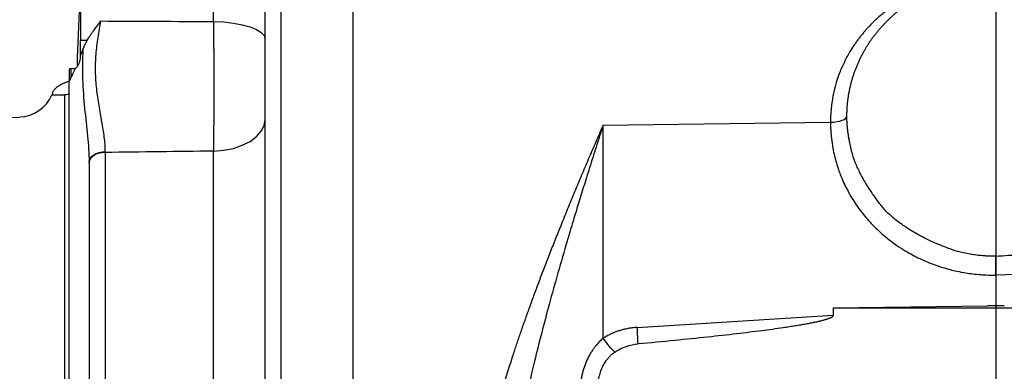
# Model space of a CAD drawing. Header units: inches. Extents: x 0.3 to 33.9, y 0.2 to 21.7.
# Tile 8 of 21: x 6.6 to 10.1, y 12.8 to 14. Entities that reach past the tile are written whole.
import ezdxf

# ---------------------------------------------------------------- set-up
doc = ezdxf.new("R2010")
doc.units = ezdxf.units.IN
doc.header["$MEASUREMENT"] = 0
doc.layers.add('SLD-0', color=7, linetype='Continuous', lineweight=25)
doc.styles.add('SLDTEXTSTYLE1', font='TXT', dxfattribs={"width": 0.605})
doc.dimstyles.new('SLDDIMSTYLE0', dxfattribs={"dimtxt": 0.222453, "dimasz": 0.13, "dimexe": 0, "dimexo": 0.0625, "dimgap": 0.055613, "dimtad": 0, "dimtih": 1, "dimtoh": 1, "dimrnd": 1e-09, "dimzin": 12, "dimdsep": 46, "dimtxsty": 'SLDTEXTSTYLE1', "dimsah": 1, "dimcen": 0.09, "dimadec": 0, "dimazin": 3, "dimtfac": 1, "dimtofl": 0, "dimtmove": 0, "dimatfit": 3, "dimfxl": 0, "dimfrac": 2, "dimtolj": 1, "dimtzin": 12, "dimarcsym": 0})
doc.dimstyles.new('SLDDIMSTYLE1', dxfattribs={"dimtxt": 0.222453, "dimasz": 0.13, "dimexe": 0, "dimexo": 0.0625, "dimgap": 0.055613, "dimtad": 0, "dimtih": 1, "dimtoh": 1, "dimrnd": 1e-09, "dimzin": 4, "dimdsep": 46, "dimtxsty": 'SLDTEXTSTYLE1', "dimsah": 1, "dimcen": 0.09, "dimadec": 0, "dimazin": 1, "dimtfac": 1, "dimtofl": 0, "dimtmove": 0, "dimatfit": 3, "dimfxl": 0, "dimfrac": 2, "dimtolj": 1, "dimtzin": 12, "dimarcsym": 0})

# ---------------------------------------------------------------- blocks, each defined once
blk = doc.blocks.new('_D')
at = {"layer": 'SLD-0'}
for p, q in [((15.868, 14.9428), (17.2815, 14.9428)), ((17.1565, 14.9428), (17.1565, 11.3541)), ((16.7746, 10.9977), (16.6982, 10.9977)), ((16.6982, 10.9977), (16.6982, 10.656)), ((17.5385, 10.9977), (17.6149, 10.9977)), ((17.6149, 10.9977), (17.6149, 10.656)), ((16.6982, 10.656), (16.7746, 10.656)), ((17.6149, 10.656), (17.5385, 10.656)), ((17.1565, 7.1032), (17.1565, 10.6051)), ((9.5837, 7.1032), (17.2815, 7.1032))]:
    blk.add_line(p, q, dxfattribs=at)
for points in [[(17.1565, 14.9428), (17.1365, 14.8128), (17.1765, 14.8128)], [(17.1565, 7.1032), (17.1765, 7.2332), (17.1365, 7.2332)]]:
    blk.add_solid(points, dxfattribs=at)
at = {"layer": 'SLD-0', "char_height": 0.22917, "attachment_point": 1, "style": 'SLDTEXTSTYLE1'}
for s, insert in [('7.84', (16.8595, 11.344)), ('199.1', (16.7746, 10.9514))]:
    blk.add_mtext(s, dxfattribs=dict(at, insert=insert))
blk = doc.blocks.new('_D_1')
at = {"layer": 'SLD-0'}
for p, q in [((10, 15.6478), (3.123, 15.6478)), ((3.248, 15.6478), (3.248, 11.7404)), ((2.9934, 11.3839), (2.917, 11.3839)), ((2.917, 11.3839), (2.917, 11.0423)), ((3.5026, 11.3839), (3.579, 11.3839)), ((3.579, 11.3839), (3.579, 11.0423)), ((2.917, 11.0423), (2.9934, 11.0423)), ((3.579, 11.0423), (3.5026, 11.0423)), ((3.248, 7.1032), (3.248, 10.9914)), ((8.7337, 7.1032), (3.123, 7.1032))]:
    blk.add_line(p, q, dxfattribs=at)
for points in [[(3.248, 15.6478), (3.228, 15.5178), (3.268, 15.5178)], [(3.248, 7.1032), (3.268, 7.2332), (3.228, 7.2332)]]:
    blk.add_solid(points, dxfattribs=at)
at = {"layer": 'SLD-0', "char_height": 0.22917, "attachment_point": 1, "style": 'SLDTEXTSTYLE1'}
for s, insert in [('8.54', (2.9509, 11.7303)), ('217', (2.9934, 11.3377))]:
    blk.add_mtext(s, dxfattribs=dict(at, insert=insert))
blk = doc.blocks.new('_D_2')
at = {"layer": 'SLD-0'}
for p, q in [((10, 15.6478), (4.3041, 15.6478)), ((4.4291, 15.6478), (4.4291, 12.6762)), ((4.0472, 12.3197), (3.9708, 12.3197)), ((3.9708, 12.3197), (3.9708, 11.9781)), ((4.811, 12.3197), (4.8874, 12.3197)), ((4.8874, 12.3197), (4.8874, 11.9781)), ((3.9708, 11.9781), (4.0472, 11.9781)), ((4.8874, 11.9781), (4.811, 11.9781)), ((4.4291, 8.3432), (4.4291, 11.9272)), ((7.56, 8.3432), (4.3041, 8.3432))]:
    blk.add_line(p, q, dxfattribs=at)
for points in [[(4.4291, 15.6478), (4.4091, 15.5178), (4.4491, 15.5178)], [(4.4291, 8.3432), (4.4491, 8.4732), (4.4091, 8.4732)]]:
    blk.add_solid(points, dxfattribs=at)
at = {"layer": 'SLD-0', "char_height": 0.22917, "attachment_point": 1, "style": 'SLDTEXTSTYLE1'}
for s, insert in [('7.30', (4.132, 12.6661)), ('185.5', (4.0472, 12.2735))]:
    blk.add_mtext(s, dxfattribs=dict(at, insert=insert))
blk = doc.blocks.new('_D_3')
at = {"layer": 'SLD-0'}
for p, q in [((4.8671, 12.0532), (4.8671, 18.956)), ((10.05, 15.6978), (10.05, 18.956)), ((7.0676, 18.849), (6.9912, 18.849)), ((6.9912, 18.849), (6.9912, 18.5074)), ((7.8315, 18.849), (7.9079, 18.849)), ((7.9079, 18.849), (7.9079, 18.5074)), ((4.8671, 18.831), (6.8639, 18.831)), ((10.05, 18.831), (8.0352, 18.831)), ((6.9912, 18.5074), (7.0676, 18.5074)), ((7.9079, 18.5074), (7.8315, 18.5074))]:
    blk.add_line(p, q, dxfattribs=at)
for points in [[(4.8671, 18.831), (4.9971, 18.811), (4.9971, 18.851)], [(10.05, 18.831), (9.92, 18.851), (9.92, 18.811)]]:
    blk.add_solid(points, dxfattribs=at)
at = {"layer": 'SLD-0', "char_height": 0.22917, "attachment_point": 1, "style": 'SLDTEXTSTYLE1'}
for s, insert in [('5.18', (7.1525, 19.1954)), ('131.6', (7.0676, 18.8028))]:
    blk.add_mtext(s, dxfattribs=dict(at, insert=insert))

msp = doc.modelspace()

# ---------------------------------------------------------------- linework, layer by layer
at = {"color": 8, "linetype": 'Continuous', "lineweight": 25}
msp.add_line((7.2937, 14.0187), (7.2937, 14.5469), dxfattribs=at)
at = {"color": 7, "linetype": 'Continuous', "lineweight": 25}
for p, q in [((6.8255, 14.5265), (6.8255, 13.953)), ((7.5328, 10.8701), (7.5328, 14.2655)), ((7.7855, 10.86), (7.7855, 14.2756)), ((6.8255, 13.953), (6.8485, 13.9526)), ((6.8255, 13.8941), (6.8255, 13.898)), ((6.7755, 13.8052), (6.7855, 13.8095)), ((6.7855, 11.3275), (6.7855, 13.8081)), ((6.7246, 13.7604), (6.7705, 13.7604)), ((6.7705, 11.3752), (6.7705, 13.7604)), ((5.4206, 13.6305), (6.6111, 13.6825)), ((8.6667, 13.6543), (9.4674, 13.6643)), ((8.6667, 12.9035), (8.6667, 13.6543)), ((6.9128, 13.5578), (6.9128, 11.5778)), ((7.2937, 11.5734), (7.2937, 13.5622)), ((6.8555, 13.5222), (6.8555, 13.5253)), ((11.4332, 13.1762), (10.05, 13.1258)), ((10.05, 13.1258), (10.05, 13.0195)), ((9.4772, 13.0109), (10.0202, 13.0177)), ((9.4772, 13.0109), (9.4772, 12.9843)), ((9.4772, 13.0109), (10.6227, 13.0109)), ((10.0202, 13.0177), (10.05, 13.0195)), ((10.05, 13.0195), (10.0798, 13.0177)), ((8.7866, 12.9419), (9.4772, 12.9843))]:
    msp.add_line(p, q, dxfattribs=at)
at = {"color": 7, "linetype": 'Continuous', "lineweight": 25, "flags": 128}
for points in [[(7.2937, 14.0187), (7.3296, 14.0171), (7.3639, 14.0133), (7.3953, 14.0075), (7.4227, 13.9998), (7.4451, 13.9906), (7.4618, 13.9802), (7.472, 13.969), (7.4755, 13.9573)], [(7.2937, 13.5622), (7.3296, 13.5652), (7.3639, 13.5721), (7.3953, 13.5828), (7.4227, 13.5967), (7.4451, 13.6135), (7.4618, 13.6325), (7.472, 13.653), (7.4755, 13.6743)], [(6.8555, 13.5253), (6.8566, 13.532), (6.8598, 13.5385), (6.865, 13.5445), (6.8721, 13.5497), (6.8808, 13.5541), (6.8907, 13.5575), (6.9015, 13.5597), (6.9128, 13.5606)], [(6.9128, 13.5578), (6.9015, 13.5569), (6.8907, 13.5547), (6.8808, 13.5513), (6.8721, 13.5468), (6.865, 13.5415), (6.8598, 13.5355), (6.8566, 13.529), (6.8555, 13.5222)]]:
    msp.add_lwpolyline(points, dxfattribs=at)
at = {"color": 7, "linetype": 'Continuous', "lineweight": 25}
msp.add_arc((6.6055, 13.8124), 0.13, 272.5, 336.4199, dxfattribs=at)
for points, knots in [([(7.7855, 10.8554), (7.7855, 10.9801), (7.7855, 11.1114), (7.7855, 11.3842), (7.7855, 11.5256), (7.7855, 11.8155), (7.7855, 11.9638), (7.7855, 12.2641), (7.7855, 12.4159), (7.7855, 12.7197), (7.7855, 12.8715), (7.7855, 13.1718), (7.7855, 13.3201), (7.7855, 13.61), (7.7855, 13.7514), (7.7855, 14.0242), (7.7855, 14.1555), (7.7855, 14.2802)], [0, 0, 0, 0, 0.125, 0.125, 0.25, 0.25, 0.375, 0.375, 0.5, 0.5, 0.625, 0.625, 0.75, 0.75, 0.875, 0.875, 1, 1, 1, 1]), ([(6.8145, 13.861), (6.8145, 13.8623), (6.8148, 13.8915), (6.8178, 13.962), (6.8227, 14.0812), (6.8253, 14.1831), (6.8254, 14.2396), (6.8255, 14.2558)], [0, 0, 0, 0, 0.0134835, 0.2989352, 0.5845534, 0.8801797, 1, 1, 1, 1]), ([(7.4755, 10.9041), (7.4755, 10.9139), (7.4755, 10.9333), (7.4755, 10.9629), (7.4755, 10.9926), (7.4755, 11.0225), (7.4755, 11.0527), (7.4755, 11.083), (7.4755, 11.1136), (7.4755, 11.1444), (7.4755, 11.1754), (7.4755, 11.2067), (7.4755, 11.2381), (7.4755, 11.3247), (7.4755, 11.4692), (7.4755, 11.6776), (7.4755, 11.8929), (7.4755, 12.1147), (7.4755, 12.3401), (7.4755, 12.5678), (7.4755, 12.7955), (7.4755, 13.0209), (7.4755, 13.2427), (7.4755, 13.458), (7.4755, 13.6664), (7.4755, 13.8187), (7.4755, 13.92), (7.4755, 13.9736), (7.4755, 14.0265), (7.4755, 14.0787), (7.4755, 14.1303), (7.4755, 14.1813), (7.4755, 14.2148), (7.4755, 14.2315)], [0, 0, 0, 0, 0.010013, 0.02002, 0.03002, 0.040016, 0.050009, 0.060001, 0.069993, 0.079987, 0.089983, 0.099984, 0.109991, 0.120006, 0.182091, 0.244182, 0.30775, 0.371324, 0.435659, 0.500001, 0.564336, 0.628678, 0.692245, 0.755819, 0.817905, 0.879996, 0.897157, 0.9143, 0.931432, 0.948561, 0.965694, 0.982837, 1, 1, 1, 1]), ([(10.05, 14.1877), (10.0459, 14.1876), (10.0364, 14.1874), (10.0174, 14.1865), (9.993, 14.1846), (9.9693, 14.1818), (9.9504, 14.1789), (9.925, 14.1745), (9.8832, 14.1652), (9.8374, 14.1509), (9.7998, 14.1359), (9.7783, 14.1262), (9.7621, 14.1183), (9.7457, 14.1099), (9.7257, 14.0986), (9.7024, 14.0842), (9.6836, 14.0712), (9.6691, 14.0604), (9.6548, 14.0492), (9.6377, 14.0348), (9.6213, 14.0195), (9.61, 14.0082), (9.6038, 14.0018), (9.5979, 13.9954), (9.5908, 13.9875), (9.5821, 13.9775), (9.5736, 13.967), (9.5655, 13.9565), (9.5576, 13.9457), (9.5476, 13.9312), (9.5367, 13.9141), (9.5238, 13.8914), (9.5156, 13.8749), (9.5101, 13.8629), (9.5079, 13.8579), (9.5048, 13.8509), (9.5012, 13.842), (9.497, 13.831), (9.4923, 13.818), (9.4875, 13.8028), (9.4826, 13.7853), (9.4779, 13.7656), (9.4737, 13.7435), (9.4703, 13.7191), (9.4679, 13.6925), (9.4676, 13.6739), (9.4674, 13.6643)], [0, 0, 0, 0, 0.013505, 0.031334, 0.062743, 0.094306, 0.11017, 0.126102, 0.179479, 0.252017, 0.285868, 0.315484, 0.331194, 0.34686, 0.378091, 0.409255, 0.440426, 0.456638, 0.471682, 0.503092, 0.534329, 0.549911, 0.559139, 0.565481, 0.580197, 0.596618, 0.612205, 0.627817, 0.643593, 0.659282, 0.690433, 0.71557, 0.75211, 0.756114, 0.762645, 0.771675, 0.78318, 0.797153, 0.813619, 0.83263, 0.854202, 0.878337, 0.905021, 0.934228, 0.965911, 1, 1, 1, 1]), ([(9.5253, 13.6858), (9.5254, 13.6902), (9.5254, 13.6988), (9.526, 13.7118), (9.5269, 13.7246), (9.5282, 13.7374), (9.5298, 13.75), (9.5317, 13.7625), (9.534, 13.7749), (9.5366, 13.7872), (9.5395, 13.7993), (9.5428, 13.8113), (9.5463, 13.8231), (9.5501, 13.8348), (9.5542, 13.8463), (9.5586, 13.8576), (9.5632, 13.8688), (9.5681, 13.8798), (9.5733, 13.8906), (9.5787, 13.9012), (9.5843, 13.9117), (9.5902, 13.9219), (9.5963, 13.9319), (9.6026, 13.9418), (9.6091, 13.9514), (9.6157, 13.9608), (9.6226, 13.9701), (9.6296, 13.9791), (9.6369, 13.9879), (9.6442, 13.9965), (9.6518, 14.0048), (9.6594, 14.013), (9.6672, 14.021), (9.6752, 14.0287), (9.6832, 14.0362), (9.6914, 14.0435), (9.6997, 14.0506), (9.7081, 14.0574), (9.7165, 14.0641), (9.7251, 14.0705), (9.7337, 14.0768), (9.7424, 14.0828), (9.7512, 14.0886), (9.76, 14.0942), (9.7689, 14.0995), (9.7779, 14.1047), (9.7868, 14.1097), (9.7958, 14.1144), (9.8049, 14.119), (9.8139, 14.1234), (9.823, 14.1275), (9.8321, 14.1315), (9.8412, 14.1353), (9.8502, 14.1389), (9.8593, 14.1423), (9.8684, 14.1455), (9.8775, 14.1485), (9.8865, 14.1514), (9.8955, 14.154), (9.9045, 14.1565), (9.9135, 14.1589), (9.9224, 14.161), (9.9313, 14.163), (9.9402, 14.1649), (9.949, 14.1666), (9.9577, 14.1681), (9.9664, 14.1695), (9.9751, 14.1707), (9.9837, 14.1718), (9.9922, 14.1728), (10.0007, 14.1736), (10.009, 14.1742), (10.0174, 14.1748), (10.0256, 14.1752), (10.0338, 14.1755), (10.0419, 14.1757), (10.0473, 14.1757), (10.05, 14.1757)], [0, 0, 0, 0, 0.016928, 0.033759, 0.050493, 0.06713, 0.083669, 0.100112, 0.116457, 0.132705, 0.148856, 0.164909, 0.180866, 0.196725, 0.212488, 0.228153, 0.243721, 0.259192, 0.274565, 0.289842, 0.305021, 0.320103, 0.335088, 0.349976, 0.364767, 0.37946, 0.394057, 0.408556, 0.422958, 0.437263, 0.451471, 0.465582, 0.479595, 0.493511, 0.50733, 0.521052, 0.534677, 0.548205, 0.561635, 0.574969, 0.588205, 0.601344, 0.614386, 0.627331, 0.640178, 0.652929, 0.665582, 0.678138, 0.690597, 0.702959, 0.715223, 0.727391, 0.739461, 0.751434, 0.76331, 0.775089, 0.78677, 0.798355, 0.809842, 0.821232, 0.832525, 0.843721, 0.85482, 0.865822, 0.876726, 0.887533, 0.898243, 0.908856, 0.919372, 0.92979, 0.940112, 0.950336, 0.960463, 0.970493, 0.980426, 0.990262, 1, 1, 1, 1]), ([(6.8485, 13.9526), (6.8501, 13.9551), (6.8535, 13.9604), (6.859, 13.9687), (6.8651, 13.9774), (6.8729, 13.9882), (6.8836, 14.0026), (6.8922, 14.0141), (6.8971, 14.0206)], [0, 0, 0, 0, 0.114064, 0.235382, 0.364034, 0.500091, 0.715121, 1, 1, 1, 1]), ([(6.9128, 13.5606), (6.9128, 13.5772), (6.9113, 13.5943), (6.9069, 13.6294), (6.9039, 13.6474), (6.8974, 13.6847), (6.8939, 13.7038), (6.8875, 13.7424), (6.8846, 13.762), (6.8814, 13.7919), (6.8805, 13.8019), (6.8791, 13.8222), (6.8787, 13.8324), (6.8781, 13.863), (6.8788, 13.8832), (6.8819, 13.9232), (6.8844, 13.943), (6.8903, 13.9822), (6.8937, 14.0018), (6.8971, 14.0206)], [0, 0, 0, 0, 0.125, 0.125, 0.25, 0.25, 0.375, 0.375, 0.5, 0.5, 0.5625, 0.5625, 0.625, 0.625, 0.75, 0.75, 0.875, 0.875, 1, 1, 1, 1]), ([(7.2937, 14.0187), (7.2938, 14.0142), (7.2939, 14.0051), (7.294, 13.9913), (7.2941, 13.9773), (7.2942, 13.9634), (7.2943, 13.9493), (7.2944, 13.9352), (7.2945, 13.9211), (7.2945, 13.9069), (7.2946, 13.8928), (7.2946, 13.8787), (7.2947, 13.8646), (7.2947, 13.8506), (7.2948, 13.8367), (7.2948, 13.8229), (7.2948, 13.8091), (7.2948, 13.7956), (7.2948, 13.7781), (7.2948, 13.7566), (7.2948, 13.7312), (7.2947, 13.7059), (7.2946, 13.6807), (7.2945, 13.6559), (7.2943, 13.6315), (7.2942, 13.6077), (7.294, 13.5844), (7.2938, 13.5696), (7.2937, 13.5622)], [0, 0, 0, 0, 0.02998, 0.059957, 0.089917, 0.119846, 0.149728, 0.179551, 0.209299, 0.238959, 0.268516, 0.297958, 0.327272, 0.356443, 0.385461, 0.414311, 0.442983, 0.471466, 0.499747, 0.553387, 0.60771, 0.662639, 0.71809, 0.773976, 0.830205, 0.886683, 0.943314, 1, 1, 1, 1]), ([(6.8255, 13.898), (6.827, 13.902), (6.83, 13.9099), (6.8327, 13.9178), (6.8341, 13.9216)], [0, 0, 0, 0, 0.507749, 1, 1, 1, 1]), ([(6.8341, 13.9216), (6.8331, 13.9044), (6.8325, 13.887), (6.832, 13.852), (6.8322, 13.8342), (6.8339, 13.7813), (6.8366, 13.747), (6.8432, 13.6799), (6.8471, 13.6469), (6.8532, 13.5841), (6.8555, 13.5541), (6.8555, 13.5253)], [0, 0, 0, 0, 0.125, 0.125, 0.25, 0.25, 0.5, 0.5, 0.75, 0.75, 1, 1, 1, 1]), ([(6.8105, 13.8561), (6.8129, 13.8581), (6.8149, 13.8607), (6.8184, 13.8665), (6.8199, 13.8695), (6.8224, 13.8761), (6.8234, 13.8795), (6.8249, 13.8867), (6.8255, 13.8903), (6.8255, 13.8941)], [0, 0, 0, 0, 0.25, 0.25, 0.5, 0.5, 0.75, 0.75, 1, 1, 1, 1]), ([(6.7927, 13.8525), (6.7915, 13.8524), (6.789, 13.8521), (6.7867, 13.8516), (6.7855, 13.8514)], [0, 0, 0, 0, 0.493421, 1, 1, 1, 1]), ([(6.7855, 13.8514), (6.7855, 13.8467), (6.7855, 13.842), (6.7855, 13.8372), (6.7855, 13.8324), (6.7855, 13.8276), (6.7855, 13.8227), (6.7855, 13.8179), (6.7855, 13.813), (6.7855, 13.8081)], [0, 0, 0, 0, 0.000375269, 0.000375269, 0.000375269, 0.000757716, 0.000757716, 0.000757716, 0.00114051, 0.00114051, 0.00114051, 0.00114051]), ([(6.7927, 13.8216), (6.7947, 13.8259), (6.7967, 13.8301), (6.7986, 13.8344), (6.8001, 13.8376), (6.8015, 13.8407), (6.8029, 13.8439), (6.8043, 13.8471), (6.8057, 13.8502), (6.8071, 13.8534)], [0, 0, 0, 0, 0.0003699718, 0.0003699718, 0.0003699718, 0.0006461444, 0.0006461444, 0.0006461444, 0.0009224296, 0.0009224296, 0.0009224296, 0.0009224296]), ([(6.7927, 13.8525), (6.7951, 13.8526), (6.7975, 13.8528), (6.7999, 13.8529), (6.8023, 13.8531), (6.8047, 13.8532), (6.8071, 13.8534)], [0, 0, 0, 0, 0.0001829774, 0.0001829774, 0.0001829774, 0.0003659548, 0.0003659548, 0.0003659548, 0.0003659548]), ([(6.7625, 13.8003), (6.7642, 13.8011), (6.766, 13.8019), (6.768, 13.8027), (6.7691, 13.8031), (6.7704, 13.8036), (6.7716, 13.804), (6.7729, 13.8045), (6.7741, 13.8049), (6.7755, 13.8052)], [0, 0, 0, 0, 0.000182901, 0.000182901, 0.000182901, 0.0002961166, 0.0002961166, 0.0002961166, 0.0004099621, 0.0004099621, 0.0004099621, 0.0004099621]), ([(6.7855, 13.8081), (6.7862, 13.8092), (6.7868, 13.8102), (6.7875, 13.8113), (6.7884, 13.813), (6.7893, 13.8147), (6.7902, 13.8164), (6.7911, 13.8181), (6.7919, 13.8198), (6.7927, 13.8216)], [0, 0, 0, 0, 0.0001004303, 0.0001004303, 0.0001004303, 0.0002517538, 0.0002517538, 0.0002517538, 0.0004034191, 0.0004034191, 0.0004034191, 0.0004034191]), ([(6.7256, 13.7632), (6.726, 13.764), (6.7271, 13.7662), (6.7283, 13.7697), (6.729, 13.772)], [0, 0, 0, 0, 0.35403, 1, 1, 1, 1]), ([(6.7346, 13.7807), (6.7377, 13.784), (6.7417, 13.7874), (6.751, 13.794), (6.7562, 13.7973), (6.7625, 13.8003)], [0, 0, 0, 0, 0.5, 0.5, 1, 1, 1, 1]), ([(6.7855, 13.7653), (6.7855, 13.7639), (6.784, 13.7627), (6.7785, 13.7609), (6.7745, 13.7604), (6.7705, 13.7604)], [0, 0, 0, 0, 0.5, 0.5, 1, 1, 1, 1]), ([(9.4674, 13.6643), (9.4828, 13.6645), (9.5129, 13.6693), (9.5253, 13.6803), (9.5253, 13.6858), (9.5253, 13.6858), (9.5253, 13.6858), (9.5253, 13.6858)], [-1, -1, -1, -1, -0.5, 0, 0, 0, 0.001096, 0.001096, 0.001096, 0.001096]), ([(9.5354, 13.592), (9.5344, 13.5969), (9.5326, 13.6062), (9.5303, 13.6197), (9.5286, 13.6319), (9.5274, 13.6431), (9.5265, 13.6532), (9.5259, 13.6625), (9.5255, 13.671), (9.5254, 13.6786), (9.5253, 13.6835), (9.5253, 13.6858)], [0, 0, 0, 0, 0.159227, 0.302837, 0.432899, 0.551079, 0.658689, 0.75674, 0.845982, 0.926949, 1, 1, 1, 1]), ([(8.6667, 13.6543), (8.6622, 13.6441), (8.6533, 13.6238), (8.6401, 13.5935), (8.6271, 13.5635), (8.6144, 13.5339), (8.6019, 13.5046), (8.5896, 13.4756), (8.5776, 13.4471), (8.5658, 13.4188), (8.5543, 13.391), (8.543, 13.3635), (8.5319, 13.3364), (8.5211, 13.3097), (8.5105, 13.2833), (8.5001, 13.2574), (8.49, 13.2319), (8.4802, 13.2068), (8.4705, 13.182), (8.4611, 13.1577), (8.4519, 13.1338), (8.443, 13.1104), (8.4343, 13.0873), (8.4259, 13.0647), (8.4177, 13.0425), (8.4097, 13.0207), (8.4019, 12.9994), (8.3944, 12.9785), (8.3872, 12.958), (8.3801, 12.938), (8.3734, 12.9184), (8.3668, 12.8992), (8.3605, 12.8805), (8.3544, 12.8623), (8.3437, 12.8294), (8.3286, 12.7821), (8.31, 12.7205), (8.2927, 12.66), (8.2766, 12.6006), (8.2618, 12.5424), (8.2483, 12.4853), (8.2361, 12.4294), (8.2252, 12.3748), (8.2155, 12.3213), (8.2072, 12.269), (8.2001, 12.218), (8.1943, 12.1682), (8.1898, 12.1196), (8.1866, 12.0723), (8.1845, 12.0262), (8.1843, 11.9959), (8.1841, 11.981)], [0, 0, 0, 0, 0.019824, 0.039356, 0.058597, 0.077547, 0.096206, 0.114575, 0.132653, 0.150441, 0.167939, 0.185146, 0.202064, 0.218691, 0.235029, 0.251078, 0.266838, 0.282308, 0.297489, 0.312381, 0.326985, 0.3413, 0.355327, 0.369066, 0.382516, 0.395679, 0.408554, 0.421142, 0.433443, 0.445456, 0.457183, 0.468623, 0.479777, 0.490645, 0.501226, 0.538314, 0.574568, 0.609996, 0.644605, 0.678405, 0.711405, 0.743616, 0.775046, 0.80571, 0.835617, 0.864782, 0.893218, 0.920942, 0.947968, 0.974314, 1, 1, 1, 1]), ([(8.6667, 13.6543), (8.6625, 13.6411), (8.6541, 13.6153), (8.6419, 13.5771), (8.6302, 13.5403), (8.6189, 13.5047), (8.6082, 13.4705), (8.5979, 13.4376), (8.5881, 13.4061), (8.5789, 13.3759), (8.5701, 13.3472), (8.5618, 13.3198), (8.554, 13.2939), (8.5467, 13.2693), (8.5201, 13.1795), (8.478, 13.032), (8.4314, 12.8522), (8.3986, 12.7124), (8.3751, 12.6027), (8.3546, 12.4971), (8.3363, 12.3887), (8.3213, 12.2824), (8.3118, 12.1947), (8.3065, 12.1298), (8.3035, 12.0849), (8.3015, 12.0413), (8.3002, 11.999), (8.3, 11.9713), (8.3, 11.9576)], [0, 0, 0, 0, 0.024774, 0.048652, 0.071634, 0.09372, 0.114911, 0.135206, 0.154605, 0.173108, 0.190715, 0.207427, 0.223243, 0.238164, 0.252188, 0.386662, 0.503956, 0.570973, 0.631657, 0.694917, 0.753569, 0.818032, 0.876673, 0.902835, 0.928246, 0.952909, 0.976826, 1, 1, 1, 1]), ([(9.4674, 13.6643), (9.4674, 13.6598), (9.4675, 13.6512), (9.468, 13.6386), (9.4688, 13.6267), (9.4704, 13.6077), (9.4731, 13.5873), (9.4776, 13.562), (9.4827, 13.5397), (9.4886, 13.5184), (9.4945, 13.5003), (9.5005, 13.4834), (9.5088, 13.4626), (9.5195, 13.4393), (9.5366, 13.4065), (9.5616, 13.3667), (9.5865, 13.335), (9.6024, 13.3172), (9.6088, 13.3101), (9.6204, 13.2979), (9.6446, 13.2743), (9.673, 13.2507), (9.7046, 13.228), (9.7372, 13.2071), (9.7815, 13.1833), (9.8346, 13.1613), (9.8788, 13.1476), (9.9152, 13.1391), (9.9413, 13.1341), (9.9695, 13.13), (9.9937, 13.1277), (10.0212, 13.1259), (10.0387, 13.1258), (10.05, 13.1258)], [0, 0, 0, 0, 0.015648, 0.030375, 0.044247, 0.057298, 0.097177, 0.116511, 0.14744, 0.17748, 0.193729, 0.214283, 0.239993, 0.271752, 0.303799, 0.368589, 0.434069, 0.442346, 0.450515, 0.466977, 0.499927, 0.565764, 0.59187, 0.631276, 0.696086, 0.759897, 0.82242, 0.848863, 0.883422, 0.909705, 0.942672, 0.96317, 1, 1, 1, 1]), ([(10.0496, 13.1921), (10.0449, 13.1922), (10.0359, 13.1922), (10.0227, 13.1927), (10.0104, 13.1934), (9.9987, 13.1943), (9.9878, 13.1954), (9.9777, 13.1967), (9.9682, 13.198), (9.9543, 13.2002), (9.9366, 13.2037), (9.9193, 13.2081), (9.9053, 13.2122), (9.8911, 13.2171), (9.8518, 13.2314), (9.8022, 13.2534), (9.7507, 13.2826), (9.7128, 13.3079), (9.6797, 13.3341), (9.6573, 13.3567), (9.6438, 13.3735), (9.634, 13.3867), (9.6186, 13.408), (9.5985, 13.438), (9.5775, 13.4732), (9.5589, 13.5108), (9.5445, 13.5497), (9.5386, 13.5773), (9.5354, 13.592)], [0, 0, 0, 0, 0.019216, 0.03738, 0.054508, 0.070615, 0.085721, 0.099849, 0.113021, 0.125264, 0.158261, 0.187932, 0.199845, 0.219188, 0.250377, 0.375059, 0.446183, 0.499597, 0.567665, 0.625283, 0.635943, 0.660998, 0.69657, 0.750147, 0.817928, 0.875015, 0.933665, 1, 1, 1, 1]), ([(6.8555, 13.5222), (6.8555, 13.2458), (6.8555, 12.9113), (6.8555, 12.2243), (6.8555, 11.8898), (6.8555, 11.6134)], [0, 0, 0, 0, 0.5, 0.5, 1, 1, 1, 1]), ([(10.0495, 13.1929), (10.0799, 13.1947), (10.1521, 13.199), (10.2776, 13.2062), (10.4376, 13.2149), (10.5558, 13.2208), (10.6206, 13.224)], [0, 0, 0, 0, 0.159531, 0.379375, 0.659531, 1, 1, 1, 1]), ([(10.05, 13.1258), (10.05, 13.1273), (10.0499, 13.1304), (10.0499, 13.135), (10.0498, 13.1395), (10.0498, 13.1438), (10.0498, 13.1479), (10.0497, 13.1517), (10.0497, 13.1553), (10.0496, 13.1587), (10.0496, 13.164), (10.0495, 13.171), (10.0495, 13.1791), (10.0495, 13.1862), (10.0495, 13.1902), (10.0496, 13.1921)], [0, 0, 0, 0, 0.0675296, 0.1321474, 0.1938658, 0.252677, 0.3085653, 0.3615155, 0.4115169, 0.4585647, 0.5026606, 0.6336559, 0.7601104, 0.8822487, 1, 1, 1, 1]), ([(9.4772, 12.9843), (9.4772, 12.9839), (9.4771, 12.9831), (9.4765, 12.9819), (9.4756, 12.9807), (9.4743, 12.9795), (9.4726, 12.9783), (9.4706, 12.977), (9.4682, 12.9757), (9.4654, 12.9745), (9.4623, 12.9732), (9.4588, 12.9718), (9.4549, 12.9705), (9.4507, 12.9691), (9.4461, 12.9678), (9.4411, 12.9664), (9.4358, 12.965), (9.4301, 12.9635), (9.4241, 12.9621), (9.4176, 12.9606), (9.4108, 12.9592), (9.4037, 12.9577), (9.3961, 12.9562), (9.3883, 12.9546), (9.38, 12.9531), (9.3714, 12.9515), (9.3624, 12.95), (9.353, 12.9484), (9.3433, 12.9468), (9.3332, 12.9452), (9.3227, 12.9435), (9.3119, 12.9419), (9.2796, 12.9371), (9.2214, 12.9292), (9.1329, 12.9184), (9.0306, 12.9071), (8.9147, 12.8952), (8.8327, 12.8875), (8.7895, 12.8834)], [0, 0, 0, 0, 0.001798, 0.003769, 0.006025, 0.00864, 0.011663, 0.015127, 0.019051, 0.02345, 0.028334, 0.033711, 0.039586, 0.045963, 0.052847, 0.060238, 0.06814, 0.076554, 0.085482, 0.094925, 0.104884, 0.115359, 0.126352, 0.137864, 0.149893, 0.162443, 0.175511, 0.1891, 0.203209, 0.217839, 0.232989, 0.248661, 0.264855, 0.372877, 0.500387, 0.647403, 0.813938, 1, 1, 1, 1]), ([(8.7866, 12.9419), (8.7839, 12.9417), (8.7777, 12.9413), (8.7671, 12.9401), (8.7532, 12.9378), (8.7385, 12.9345), (8.7262, 12.9309), (8.7157, 12.9274), (8.7037, 12.9228), (8.6864, 12.9151), (8.6738, 12.9077), (8.6667, 12.9035)], [0, 0, 0, 0, 0.062959, 0.145924, 0.250139, 0.393463, 0.500072, 0.552804, 0.653563, 0.802763, 1, 1, 1, 1]), ([(8.6667, 12.9035), (8.6644, 12.9015), (8.6581, 12.8962), (8.6488, 12.8869), (8.6399, 12.8764), (8.6321, 12.8661), (8.6251, 12.8558), (8.616, 12.8406), (8.6062, 12.8202), (8.5984, 12.7989), (8.5935, 12.7813), (8.5909, 12.7701), (8.589, 12.7597), (8.5873, 12.7493), (8.586, 12.7373), (8.5851, 12.7246), (8.585, 12.7166), (8.5849, 12.7125)], [0, 0, 0, 0, 0.042037, 0.11367, 0.180558, 0.231395, 0.291729, 0.35275, 0.477509, 0.605772, 0.668286, 0.734785, 0.768032, 0.817549, 0.884695, 0.94011, 1, 1, 1, 1]), ([(8.7075, 12.8547), (8.6964, 12.865), (8.6817, 12.8824), (8.6667, 12.9035), (8.6667, 12.9035), (8.6667, 12.9035), (8.6667, 12.9035)], [-0.4395629, -0.4395629, -0.4395629, -0.4395629, 0, 0, 0, 0.0000218, 0.0000218, 0.0000218, 0.0000218]), ([(8.7075, 12.8547), (8.7198, 12.863), (8.7334, 12.8697), (8.7617, 12.8794), (8.7761, 12.8825), (8.7895, 12.8836)], [0, 0, 0, 0, 0.5, 0.5, 1, 1, 1, 1]), ([(8.6477, 12.7268), (8.6477, 12.7298), (8.6477, 12.7357), (8.6483, 12.7441), (8.6492, 12.7519), (8.6504, 12.7592), (8.6517, 12.7653), (8.653, 12.7706), (8.6547, 12.7766), (8.658, 12.787), (8.6624, 12.7984), (8.6677, 12.8095), (8.672, 12.8173), (8.6763, 12.8238), (8.6799, 12.8284), (8.6841, 12.8336), (8.6899, 12.8401), (8.6981, 12.8481), (8.7044, 12.8525), (8.7075, 12.8547)], [0, 0, 0, 0, 0.062149, 0.120528, 0.175034, 0.225631, 0.272346, 0.305806, 0.338304, 0.40331, 0.530395, 0.58961, 0.653526, 0.711516, 0.748568, 0.772193, 0.848234, 0.924052, 1, 1, 1, 1])]:
    msp.add_open_spline(points, degree=3, knots=knots, dxfattribs=at)
for points in [[(6.8971, 14.0206), (7.0293, 14.0199), (7.1615, 14.0193), (7.2937, 14.0187)], [(6.8255, 13.898), (6.8255, 13.9169), (6.8255, 13.9353), (6.8255, 13.953)], [(6.8485, 13.9526), (6.8425, 13.9429), (6.8378, 13.9325), (6.8341, 13.9216)], [(6.7927, 13.8216), (6.7927, 13.832), (6.7927, 13.8423), (6.7927, 13.8525)], [(6.8105, 13.8561), (6.8094, 13.8552), (6.8082, 13.8543), (6.8071, 13.8534)], [(6.729, 13.772), (6.7299, 13.7748), (6.7319, 13.7777), (6.7346, 13.7807)], [(7.2937, 13.5622), (7.1668, 13.5608), (7.0398, 13.5593), (6.9128, 13.5578)], [(6.9128, 13.5578), (6.9128, 13.5587), (6.9128, 13.5597), (6.9128, 13.5606)], [(10.05, 13.0181), (10.04, 13.018), (10.0301, 13.0178), (10.0202, 13.0177)], [(10.05, 13.0181), (10.05, 13.0186), (10.05, 13.019), (10.05, 13.0195)], [(10.0798, 13.0177), (10.0698, 13.0178), (10.0599, 13.018), (10.05, 13.0181)], [(8.7895, 12.8836), (8.789, 12.8972), (8.7879, 12.918), (8.7866, 12.9419)]]:
    msp.add_open_spline(points, degree=3, dxfattribs=at)
at = {"layer": 'SLD-0'}
msp.add_line((10.05, 15.6478), (10.05, 6.1439), dxfattribs=at)

# ---------------------------------------------------------------- dimensions: what is measured, and where the dimension line sits
for base, p1, p2, angle, dimstyle, picture, middle in [((10.05, 18.831), (4.8671, 12.0032), (10.05, 15.6478), 360, 'SLDDIMSTYLE0', '_D_3', (7.4495, 18.831)), ((3.248, 7.1032), (10.05, 15.6478), (8.7837, 7.1032), 90, 'SLDDIMSTYLE0', '_D_1', (3.248, 11.3659)), ((4.4291, 8.3432), (10.05, 15.6478), (7.61, 8.3432), 90, 'SLDDIMSTYLE1', '_D_2', (4.4291, 12.3017)), ((17.1565, 14.9428), (9.5337, 7.1032), (15.818, 14.9428), 90, 'SLDDIMSTYLE0', '_D', (17.1565, 10.9796))]:
    dim = msp.add_linear_dim(base=base, p1=p1, p2=p2, angle=angle, dimstyle=dimstyle, dxfattribs=at)
    dim.commit()
    dim.dimension.update_dxf_attribs({"geometry": picture, "text_midpoint": middle, "dimtype": 160})

doc.saveas('drawing.dxf')
